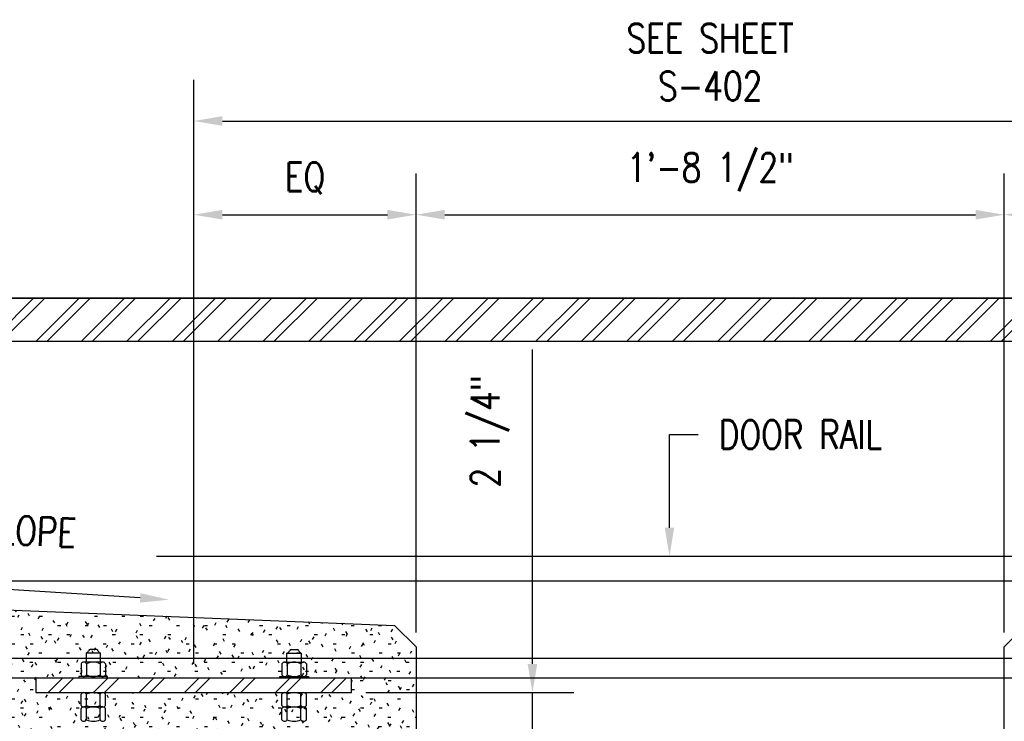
# Model space of a CAD drawing. Header units: inches. Extents: x -100 to 511, y 73 to 121.
# Tile 13 of 15: x 296 to 330, y 92 to 116. Entities that reach past the tile are written whole.
import ezdxf
from ezdxf import colors
from ezdxf.entities.mleader import LeaderData, LeaderLine
from ezdxf.math import Vec2, Vec3

# ---------------------------------------------------------------- set-up
doc = ezdxf.new("R2010")
doc.units = ezdxf.units.IN
doc.header["$MEASUREMENT"] = 0
for name, color, linetype in [('A-DETL', 90, 'Continuous'), ('A-DETL-MEDM', 33, 'Continuous'), ('A-DETL-THIN', 151, 'Continuous'), ('G-ANNO-TEXT', 2, 'Continuous'), ('S-ANNO-DIMS', 1, 'Continuous'), ('S-ANNO-NOTE', 2, 'Continuous')]:
    doc.layers.add(name, color=color, linetype=linetype)
doc.layers.add('A-WALL-PATT', color=9, linetype='Continuous', lineweight=18, true_color=0x808080)
doc.styles.add('Annotative', font='romans.shx', dxfattribs={"width": 0.8, "height": 0.125})
doc.dimstyles.new('Annotative', dxfattribs={"dimscale": 0, "dimtxt": 0.125, "dimasz": 0.125, "dimexe": 0.18, "dimexo": 0.0625, "dimgap": 0.09, "dimtad": 1, "dimdec": 3, "dimzin": 3, "dimdsep": 46, "dimlunit": 4, "dimtxsty": 'Annotative', "dimcen": 0.09, "dimclrt": 2, "dimazin": 2, "dimtfac": 1, "dimtdec": 3, "dimtmove": 0, "dimatfit": 0, "dimfxl": 1, "dimtfill": 1, "dimfrac": 2, "dimtolj": 1, "dimtzin": 0, "dimarcsym": 0})
pattern_1 = [(45, (142.2797, -9.7202), (-0.7919596, 0.7919596), []), (45, (142.2797, -8.5202), (-0.7919596, 0.7919596), [])]

# ---------------------------------------------------------------- blocks, each defined once
blk = doc.blocks.new('*D6')
at = {"layer": 'Defpoints', "color": 0, "transparency": 16777216}
for p in [(337.917, 112.499), (301.917, 93.075), (337.917, 93.075)]:
    blk.add_point(p, dxfattribs=at)
at = {"layer": 'S-ANNO-DIMS', "color": 0, "lineweight": -2, "transparency": 16777216}
for p, q in [((301.917, 93.575), (301.917, 113.939)), ((337.917, 93.575), (337.917, 113.939)), ((302.917, 112.499), (336.917, 112.499))]:
    blk.add_line(p, q, dxfattribs=at)
at = {"layer": 'S-ANNO-DIMS', "color": 0, "transparency": 16777216}
for points in [[(302.917, 112.666), (302.917, 112.333), (301.917, 112.499)], [(336.917, 112.666), (336.917, 112.333), (337.917, 112.499)]]:
    blk.add_solid(points, dxfattribs=at)
at = {"layer": 'S-ANNO-DIMS', "color": 2, "lineweight": -3, "transparency": 16777216, "insert": (319.917, 114.553), "char_height": 1, "width": 7.76376, "attachment_point": 5, "style": 'Annotative'}
blk.add_mtext('\\A1;SEE SHEET S-402', dxfattribs=at)
blk = doc.blocks.new('*D5')
at = {"layer": 'Defpoints', "color": 0, "transparency": 16777216}
for p in [(309.667, 109.233), (309.667, 94.171), (301.917, 93.075)]:
    blk.add_point(p, dxfattribs=at)
at = {"layer": 'S-ANNO-DIMS', "color": 0, "lineweight": -2, "transparency": 16777216}
for p, q in [((301.917, 93.575), (301.917, 110.673)), ((309.667, 94.671), (309.667, 110.673)), ((302.917, 109.233), (308.667, 109.233))]:
    blk.add_line(p, q, dxfattribs=at)
at = {"layer": 'S-ANNO-DIMS', "color": 0, "transparency": 16777216}
for points in [[(302.917, 109.4), (302.917, 109.066), (301.917, 109.233)], [(308.667, 109.4), (308.667, 109.066), (309.667, 109.233)]]:
    blk.add_solid(points, dxfattribs=at)
at = {"layer": 'S-ANNO-DIMS', "color": 2, "lineweight": -3, "transparency": 16777216, "insert": (305.792, 110.501), "char_height": 1, "width": 1.86786, "attachment_point": 5, "style": 'Annotative'}
blk.add_mtext('\\A1;EQ', dxfattribs=at)
blk = doc.blocks.new('*D4')
at = {"layer": 'Defpoints', "color": 0, "transparency": 16777216}
for p in [(330.167, 109.233), (309.667, 94.171), (330.167, 94.171)]:
    blk.add_point(p, dxfattribs=at)
at = {"layer": 'S-ANNO-DIMS', "color": 0, "lineweight": -2, "transparency": 16777216}
for p, q in [((309.667, 94.671), (309.667, 110.673)), ((330.167, 94.671), (330.167, 110.673)), ((310.667, 109.233), (329.167, 109.233))]:
    blk.add_line(p, q, dxfattribs=at)
at = {"layer": 'S-ANNO-DIMS', "color": 0, "transparency": 16777216}
for points in [[(310.667, 109.4), (310.667, 109.066), (309.667, 109.233)], [(329.167, 109.4), (329.167, 109.066), (330.167, 109.233)]]:
    blk.add_solid(points, dxfattribs=at)
at = {"layer": 'S-ANNO-DIMS', "color": 2, "lineweight": -3, "transparency": 16777216, "insert": (319.917, 110.715), "char_height": 1, "width": 7.86467, "attachment_point": 5, "style": 'Annotative'}
blk.add_mtext('\\A1;1\'-8 1/2"', dxfattribs=at)
blk = doc.blocks.new('*D3')
at = {"layer": 'Defpoints', "color": 0, "transparency": 16777216}
for p in [(337.917, 109.233), (330.167, 94.171), (337.917, 93.075)]:
    blk.add_point(p, dxfattribs=at)
at = {"layer": 'S-ANNO-DIMS', "color": 0, "lineweight": -2, "transparency": 16777216}
for p, q in [((330.167, 94.671), (330.167, 110.673)), ((337.917, 93.575), (337.917, 110.673)), ((331.167, 109.233), (336.917, 109.233))]:
    blk.add_line(p, q, dxfattribs=at)
at = {"layer": 'S-ANNO-DIMS', "color": 0, "transparency": 16777216}
for points in [[(331.167, 109.4), (331.167, 109.066), (330.167, 109.233)], [(336.917, 109.4), (336.917, 109.066), (337.917, 109.233)]]:
    blk.add_solid(points, dxfattribs=at)
at = {"layer": 'S-ANNO-DIMS', "color": 2, "lineweight": -3, "transparency": 16777216, "insert": (334.042, 110.501), "char_height": 1, "width": 1.86786, "attachment_point": 5, "style": 'Annotative'}
blk.add_mtext('\\A1;EQ', dxfattribs=at)
blk = doc.blocks.new('*D34')
at = {"layer": 'Defpoints', "color": 0, "transparency": 16777216}
for p in [(307.417, 92.575), (309.667, 90.358), (313.722, 90.358)]:
    blk.add_point(p, dxfattribs=at)
at = {"layer": 'S-ANNO-DIMS', "color": 0, "lineweight": -2, "transparency": 16777216}
for p, q in [((313.722, 93.575), (313.722, 104.533)), ((307.917, 92.575), (315.162, 92.575)), ((313.722, 90.358), (313.722, 92.575)), ((310.167, 90.358), (315.162, 90.358)), ((313.722, 89.358), (313.722, 88.358))]:
    blk.add_line(p, q, dxfattribs=at)
at = {"layer": 'S-ANNO-DIMS', "color": 0, "transparency": 16777216}
for points in [[(313.556, 93.575), (313.889, 93.575), (313.722, 92.575)], [(313.556, 89.358), (313.889, 89.358), (313.722, 90.358)]]:
    blk.add_solid(points, dxfattribs=at)
at = {"layer": 'S-ANNO-DIMS', "color": 2, "lineweight": -3, "transparency": 16777216, "insert": (312.241, 101.679), "char_height": 1, "attachment_point": 5, "rotation": 90, "style": 'Annotative', "bg_fill": 3, "box_fill_scale": 1.25, "bg_fill_color": 256, "bg_fill_true_color": 13158600, "bg_fill_transparency": 0}
blk.add_mtext('\\A1;2 1/4"', dxfattribs=at)

msp = doc.modelspace()

# ---------------------------------------------------------------- hatches: boundary and pattern name
at = {"layer": 'A-WALL-PATT', "lineweight": -3}
h = msp.add_hatch(dxfattribs=at)
h.set_pattern_fill('FP_2', color=8, style=0, pattern_type=2)
h.set_pattern_definition([(0, (142.27968, -9.7202), (1.28, 0.32), [0.1056, -0.8544, 0.1056, -0.8544, -5.12]), (0, (142.27968, -9.7202), (1.28, 0.32), [-1.92, 0.1056, -1.814, 0.1056, -0.8544, -2.24]), (0, (142.27968, -9.7202), (1.28, 0.32), [-4.8, 0.1056, -0.5344, 0.1056, -1.494]), (120, (142.75968, -9.5602), (-0.91712813, 0.9485125), [0.1056, -0.8544, 0.1056, -0.8544, -5.12]), (120, (142.75968, -9.5602), (-0.91712813, 0.9485125), [-1.92, 0.1056, -1.814, 0.1056, -0.8544, -2.24]), (120, (142.75968, -9.5602), (-0.91712813, 0.9485125), [-4.8, 0.1056, -0.5344, 0.1056, -1.494]), (240, (142.91968, -8.9202), (-0.36287187, -1.2685125), [0.1056, -0.8544, 0.1056, -0.8544, -5.12]), (240, (142.91968, -8.9202), (-0.36287187, -1.2685125), [-1.92, 0.1056, -1.814, 0.1056, -0.8544, -2.24]), (240, (142.91968, -8.9202), (-0.36287187, -1.2685125), [-4.8, 0.1056, -0.5344, 0.1056, -1.494])])
h.paths.add_polyline_path([(300.9308, 90.3578), (309.6672, 90.3578), (309.6672, 94.1711), (308.9172, 94.9211), (283.9743, 95.9211), (283.9743, 90.3578), (300.6607, 90.3578)])
h.paths.add_polyline_path([(296.4172, 92.575), (296.4172, 93.075), (307.4172, 93.075), (307.4172, 92.575), (300.6607, 92.575)])
at = {"layer": 'S-ANNO-DIMS', "lineweight": -3}
h = msp.add_hatch(dxfattribs=at)
h.set_pattern_fill('FP_3', color=8, style=0, pattern_type=2)
h.set_pattern_definition(pattern_1)
h.paths.add_polyline_path([(283.9743, 104.825), (355.8602, 104.825), (355.8602, 106.325), (283.9743, 106.325)])
h = msp.add_hatch(dxfattribs=at)
h.set_pattern_fill('FP_3', color=8, style=0, pattern_type=2)
h.set_pattern_definition(pattern_1)
h.paths.add_polyline_path([(307.4172, 92.575), (307.4172, 93.075), (296.4172, 93.075), (296.4172, 92.575), (306.5288, 92.575)])

# ---------------------------------------------------------------- linework, layer by layer
at = {"layer": 'A-DETL', "lineweight": -3}
for p, q in [((283.9743, 95.9211), (308.9172, 94.9211)), ((308.9172, 94.9211), (309.6672, 94.1711)), ((330.9172, 94.9211), (330.1672, 94.1711)), ((309.6672, 94.1711), (309.6672, 85.8809)), ((330.1672, 85.8809), (330.1672, 94.1711))]:
    msp.add_line(p, q, dxfattribs=at)
at = {"layer": 'A-DETL-MEDM', "lineweight": -3}
for p, q in [((283.9743, 106.325), (355.8602, 106.325)), ((283.9743, 104.825), (355.8602, 104.825)), ((298.5236, 94.0745), (298.3109, 94.0745)), ((305.3109, 94.0745), (305.5236, 94.0745)), ((298.6672, 93.9464), (298.1672, 93.9464)), ((298.1672, 93.9464), (298.1672, 93.6375)), ((298.6672, 93.6375), (298.6672, 93.9464)), ((305.1672, 93.6375), (305.1672, 93.9464)), ((305.1672, 93.9464), (305.6672, 93.9464)), ((305.6672, 93.9464), (305.6672, 93.6375)), ((297.9922, 93.5846), (297.9922, 93.1903)), ((298.7485, 93.6375), (298.086, 93.6375)), ((298.1797, 93.5846), (298.1797, 93.1903)), ((298.6547, 93.5846), (298.6547, 93.1903)), ((298.8422, 93.5846), (298.8422, 93.1903)), ((304.9922, 93.5846), (304.9922, 93.1903)), ((305.086, 93.6375), (305.7485, 93.6375)), ((305.1797, 93.5846), (305.1797, 93.1903)), ((305.6547, 93.5846), (305.6547, 93.1903)), ((305.8422, 93.5846), (305.8422, 93.1903)), ((309.6672, 93.075), (283.9743, 93.075)), ((296.4172, 93.075), (296.4172, 92.575)), ((298.9172, 93.1375), (297.9172, 93.1375)), ((297.9172, 93.1375), (297.9172, 93.075)), ((298.9172, 93.075), (298.9172, 93.1375)), ((304.9172, 93.075), (304.9172, 93.1375)), ((304.9172, 93.1375), (305.9172, 93.1375)), ((305.9172, 93.1375), (305.9172, 93.075)), ((307.4172, 92.575), (307.4172, 93.075)), ((355.8602, 93.075), (330.1672, 93.075)), ((296.4172, 92.575), (307.4172, 92.575)), ((297.9922, 92.1284), (297.9922, 92.5227)), ((298.1797, 92.1284), (298.1797, 92.5227)), ((298.6547, 92.1284), (298.6547, 92.5227)), ((298.8422, 92.1284), (298.8422, 92.5227)), ((304.9922, 92.1284), (304.9922, 92.5227)), ((305.1797, 92.1284), (305.1797, 92.5227)), ((305.6547, 92.1284), (305.6547, 92.5227)), ((305.8422, 92.1284), (305.8422, 92.5227)), ((297.9922, 91.6289), (297.9922, 92.0232)), ((298.7485, 92.0755), (298.086, 92.0755)), ((298.1797, 91.6289), (298.1797, 92.0232)), ((298.6547, 91.6289), (298.6547, 92.0232)), ((298.8422, 91.6289), (298.8422, 92.0232)), ((304.9922, 91.6289), (304.9922, 92.0232)), ((305.086, 92.0755), (305.7485, 92.0755)), ((305.1797, 91.6289), (305.1797, 92.0232)), ((305.6547, 91.6289), (305.6547, 92.0232)), ((305.8422, 91.6289), (305.8422, 92.0232))]:
    msp.add_line(p, q, dxfattribs=at)
for centre, radius, start, end in [((298.1129, 94.0843), 0.1482, 291.486, 339.93134), ((298.3109, 94.012), 0.0625, 90, 159.93134), ((298.5236, 94.012), 0.0625, 20.06866, 90), ((298.7215, 94.0843), 0.1482, 200.06866, 248.514), ((305.1129, 94.0843), 0.1482, 291.486, 339.93134), ((305.3109, 94.012), 0.0625, 90, 159.93134), ((305.5236, 94.012), 0.0625, 20.06866, 90), ((305.7215, 94.0843), 0.1482, 200.06866, 248.514), ((298.086, 93.5279), 0.1096, 31.17195, 148.82805), ((298.4172, 93.0717), 0.5652, 65.15355, 114.84645), ((298.7485, 93.5279), 0.1096, 31.17195, 148.82805), ((305.086, 93.5279), 0.1096, 31.17195, 148.82805), ((305.4172, 93.0717), 0.5652, 65.15355, 114.84645), ((305.7485, 93.5279), 0.1096, 31.17195, 148.82805), ((298.086, 93.2471), 0.1096, 211.17195, 328.82805), ((298.4172, 93.7033), 0.5652, 245.15355, 294.84645), ((298.7485, 93.2471), 0.1096, 211.17195, 328.82805), ((305.086, 93.2471), 0.1096, 211.17195, 328.82805), ((305.4172, 93.7033), 0.5652, 245.15355, 294.84645), ((305.7485, 93.2471), 0.1096, 211.17195, 328.82805), ((298.086, 92.466), 0.1096, 31.17195, 148.82805), ((298.4172, 92.0098), 0.5652, 65.15355, 114.84645), ((298.7485, 92.466), 0.1096, 31.17195, 148.82805), ((305.086, 92.466), 0.1096, 31.17195, 148.82805), ((305.4172, 92.0098), 0.5652, 65.15355, 114.84645), ((305.7485, 92.466), 0.1096, 31.17195, 148.82805), ((298.086, 92.1851), 0.1096, 211.17195, 328.82805), ((298.086, 91.9665), 0.1096, 31.17195, 148.82805), ((298.4172, 92.6413), 0.5652, 245.15355, 294.84645), ((298.4172, 91.5103), 0.5652, 65.15355, 114.84645), ((298.7485, 92.1851), 0.1096, 211.17195, 328.82805), ((298.7485, 91.9665), 0.1096, 31.17195, 148.82805), ((305.086, 92.1851), 0.1096, 211.17195, 328.82805), ((305.086, 91.9665), 0.1096, 31.17195, 148.82805), ((305.4172, 92.6413), 0.5652, 245.15355, 294.84645), ((305.4172, 91.5103), 0.5652, 65.15355, 114.84645), ((305.7485, 92.1851), 0.1096, 211.17195, 328.82805), ((305.7485, 91.9665), 0.1096, 31.17195, 148.82805), ((298.086, 91.6856), 0.1096, 211.17195, 328.82805), ((298.4172, 92.1418), 0.5652, 245.15355, 294.84645), ((298.7485, 91.6856), 0.1096, 211.17195, 328.82805), ((305.086, 91.6856), 0.1096, 211.17195, 328.82805), ((305.4172, 92.1418), 0.5652, 245.15355, 294.84645), ((305.7485, 91.6856), 0.1096, 211.17195, 328.82805)]:
    msp.add_arc(centre, radius, start, end, dxfattribs=at)
at = {"layer": 'A-DETL-THIN', "lineweight": -3}
for p, q in [((355.8602, 106.325), (283.9743, 106.325)), ((283.9743, 104.825), (355.8602, 104.825)), ((355.8602, 97.325), (283.9743, 97.325)), ((355.8602, 96.4613), (283.9743, 96.4613)), ((355.8602, 93.7709), (283.9743, 93.7709)), ((307.4172, 93.075), (296.4172, 93.075)), ((296.4172, 93.075), (296.4172, 92.575)), ((307.4172, 92.575), (307.4172, 93.075)), ((330.1672, 93.075), (309.6672, 93.075)), ((296.4172, 92.575), (307.4172, 92.575))]:
    msp.add_line(p, q, dxfattribs=at)

# ---------------------------------------------------------------- dimensions: what is measured, and where the dimension line sits
at = {"layer": 'S-ANNO-DIMS', "lineweight": -3}
for base, p1, p2, text, picture, middle in [((337.9172, 112.4993), (301.9172, 93.075), (337.9172, 93.075), 'SEE SHEET S-402', '*D6', (319.9172, 114.5526)), ((309.6672, 109.2331), (301.9172, 93.075), (309.6672, 94.1711), 'EQ', '*D5', (305.7922, 110.5007)), ((337.9172, 109.2331), (330.1672, 94.1711), (337.9172, 93.075), 'EQ', '*D3', (334.0422, 110.5007))]:
    dim = msp.add_linear_dim(base=base, p1=p1, p2=p2, text=text, dimstyle='Annotative', override={"dimpost": '\\X', "dimtfill": 0}, dxfattribs=at)
    dim.commit()
    dim.dimension.update_dxf_attribs({"geometry": picture, "text_midpoint": middle})
dim = msp.add_linear_dim(base=(330.1672, 109.2331), p1=(309.6672, 94.1711), p2=(330.1672, 94.1711), dimstyle='Annotative', override={"dimpost": '\\X', "dimtfill": 0}, dxfattribs=at)
dim.commit()
dim.dimension.update_dxf_attribs({"geometry": '*D4', "text_midpoint": (319.9172, 110.715)})

# ---------------------------------------------------------------- leaders
at = {"layer": 'S-ANNO-NOTE', "lineweight": -3}
ml = msp.add_multileader_mtext('Standard', dxfattribs=at)
ml.set_content('\\A1;1/8"x2" ROLLER GUIDE PLATE TACK WELDED TO DOOR PLATE. PROVIDE PLATE GAP AT REMOVABLE DOOR PLATES', color=256, style='Annotative')
ml.set_leader_properties(color=1, linetype='ByLayer', lineweight=-1)
ml.build(insert=Vec2(0, 0))
ml.multileader.update_dxf_attribs({"text_right_attachment_type": 3, "dogleg_length": 0.125, "arrow_head_size": 1, "scale": 8})
ctx = ml.context
ctx.base_point, ctx.scale, ctx.char_height, ctx.arrow_head_size, ctx.landing_gap_size, ctx.plane_origin = Vec3(137.0003, 110.8785), 8, 1, 1, 0.72, Vec3(126.2579, 106.5022)
ctx.right_attachment = 3
notes = []
notes.append((ctx, [(0, (1, 1, 0), (136.0003, 110.8785), (1, 0), 1, [(0, [(126.2579, 106.5022)], 0, [])])]))
ctx.mtext.insert, ctx.mtext.width, ctx.mtext.flow_direction = Vec3(137.7203, 111.3785), 21.314526, 5
ml = msp.add_multileader_mtext('Standard', dxfattribs=at)
ml.set_content('\\A1;DOOR PERIMETER FRAMING', color=256, style='Annotative')
ml.set_leader_properties(color=1, linetype='ByLayer', lineweight=-1)
ml.build(insert=Vec2(0, 0))
ml.multileader.update_dxf_attribs({"text_right_attachment_type": 3, "dogleg_length": 0.125, "arrow_head_size": 1, "scale": 8})
ctx = ml.context
ctx.base_point, ctx.scale, ctx.char_height, ctx.arrow_head_size, ctx.landing_gap_size, ctx.plane_origin = Vec3(167.5677, 109.9853), 8, 1, 1, 0.72, Vec3(180.9733, 94.2765)
ctx.right_attachment = 3
notes.append((ctx, [(1, (1, 1, 0), (186.0458, 109.9853), (-1, 0), 1, [(0, [(189.4733, 106.1216)], 0, [])])]))
ctx.mtext.insert, ctx.mtext.width, ctx.mtext.flow_direction = Vec3(168.2877, 110.4853), 17.131345, 5
ml = msp.add_multileader_mtext('Standard', dxfattribs=at)
ml.set_content('DOOR RAIL', color=256, style='Annotative')
ml.set_leader_properties(color=1, linetype='ByLayer', lineweight=-1)
ml.build(insert=Vec2(0, 0))
ml.multileader.update_dxf_attribs({"text_right_attachment_type": 3, "dogleg_length": 0.125, "arrow_head_size": 1, "scale": 8})
ctx = ml.context
ctx.base_point, ctx.scale, ctx.char_height, ctx.arrow_head_size, ctx.landing_gap_size, ctx.plane_origin = Vec3(319.498, 101.568), 8, 1, 1, 0.72, Vec3(306.4731, 82.3323)
ctx.right_attachment = 3
notes.append((ctx, [(0, (1, 1, 0), (318.498, 101.568), (1, 0), 1, [(0, [(318.498, 97.325)], 0, [])])]))
ctx.mtext.insert, ctx.mtext.flow_direction = Vec3(320.218, 102.068), 5
for ctx, leaders in notes:
    for number, flags, end, landing, length, lines in leaders:
        leader = LeaderData()
        leader.index, (leader.has_last_leader_line, leader.has_dogleg_vector, leader.attachment_direction) = number, flags
        leader.last_leader_point, leader.dogleg_vector, leader.dogleg_length = Vec3(end), Vec3(landing), length
        for number, points, colour, breaks in lines:
            line = LeaderLine()
            line.index, line.vertices, line.color, line.breaks = number, Vec3.list(points), colors.encode_raw_color(colour), breaks
            leader.lines.append(line)
        ctx.leaders.append(leader)

# ---------------------------------------------------------------- next in the draw order: texts
at = {"layer": 'G-ANNO-TEXT', "lineweight": -3, "insert": (288.4323, 99.0981), "char_height": 1, "width": 11.749291, "attachment_point": 1, "rotation": 357.18671, "line_spacing_factor": 0.981704, "style": 'Annotative', "bg_fill": 2}
msp.add_mtext('\\pxt3.2,6.4,9.6,12.8,16,19.2,22.4,25.6,28.8,32,35.2,38.4,41.6,44.8,48,51.2,54.4,57.6,60.8,64,67.2,70.4,73.6,76.8,80,83.2,86.4,89.6,92.8,96,99.2,102.4;{1:100 MIN SLOPE}', dxfattribs=at)

# ---------------------------------------------------------------- next in the draw order: dimensions: what is measured, and where the dimension line sits
at = {"layer": 'S-ANNO-DIMS', "lineweight": -3}
dim = msp.add_linear_dim(base=(313.7224, 90.3578), p1=(307.4172, 92.575), p2=(309.6672, 90.3578), angle=90, dimstyle='Annotative', override={"dimpost": '\\X'}, dxfattribs=at)
dim.commit()
dim.dimension.update_dxf_attribs({"geometry": '*D34', "text_midpoint": (313.7224, 101.6792), "dimtype": 160})

# ---------------------------------------------------------------- next in the draw order: leaders
at = {"layer": 'S-ANNO-NOTE', "lineweight": -3}
ml = msp.add_multileader_mtext('Standard', dxfattribs=at)
ml.set_content(' ', color=256, style='Annotative')
ml.set_leader_properties(color=256, linetype='ByLayer', lineweight=-1)
ml.build(insert=Vec2(0, 0))
ml.multileader.update_dxf_attribs({"has_dogleg": 0, "text_right_attachment_type": 3, "dogleg_length": 0.125, "arrow_head_size": 1, "scale": 8})
ctx = ml.context
ctx.base_point, ctx.scale, ctx.char_height, ctx.arrow_head_size, ctx.landing_gap_size, ctx.plane_origin = Vec3(287.0301, 96.5618), 8, 1, 1, 0.72, Vec3(276.182, 105.5995)
ctx.right_attachment, ctx.text_align_type = 3, 2
notes = []
notes.append((ctx, [(0, (1, 1, 0), (290.2701, 96.5618), (-1, 0), 1, [(0, [(301.0524, 95.814)], 0, [])])]))
ctx.mtext.insert, ctx.mtext.width, ctx.mtext.alignment, ctx.mtext.flow_direction = Vec3(288.5501, 97.0618), 22.462913, 3, 5
for ctx, leaders in notes:
    for number, flags, end, landing, length, lines in leaders:
        leader = LeaderData()
        leader.index, (leader.has_last_leader_line, leader.has_dogleg_vector, leader.attachment_direction) = number, flags
        leader.last_leader_point, leader.dogleg_vector, leader.dogleg_length = Vec3(end), Vec3(landing), length
        for number, points, colour, breaks in lines:
            line = LeaderLine()
            line.index, line.vertices, line.color, line.breaks = number, Vec3.list(points), colors.encode_raw_color(colour), breaks
            leader.lines.append(line)
        ctx.leaders.append(leader)

doc.saveas('drawing.dxf')
